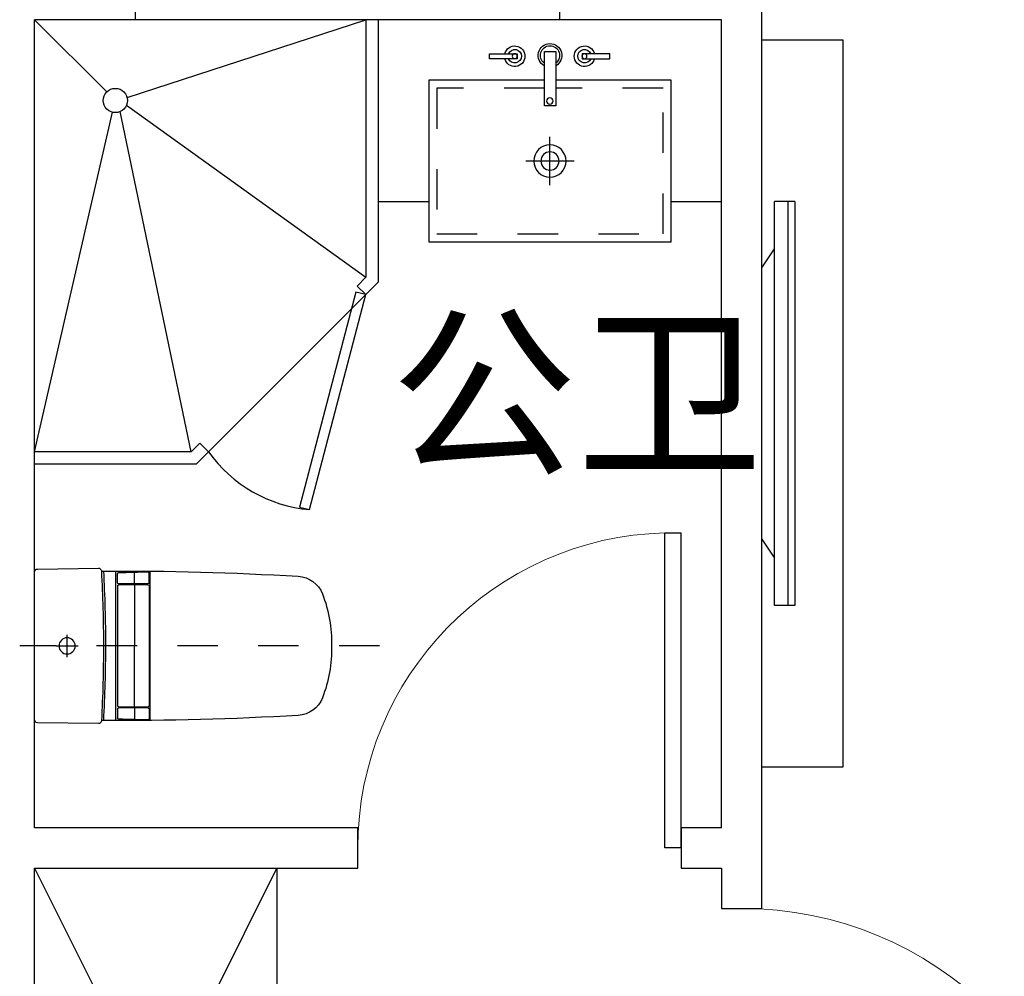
# Model space of a CAD drawing. Header units: millimetres. Extents: x 296296 to 297283, y 219875 to 220035.
# Tile 19 of 256: x 296574.48 to 296576.91, y 220017.33 to 220019.69. Entities that reach past the tile are written whole.
import ezdxf

# ---------------------------------------------------------------- set-up
doc = ezdxf.new("R2010")
doc.units = ezdxf.units.MM
doc.linetypes.add('185洋房-中间套-1F南入（报建版）-旧规$0$DASH', pattern=[0.35, 0.25, -0.1])
doc.linetypes.add('185洋房-中间套-1F南入（报建版）-旧规$0$洋房户型$0$DASH', pattern=[0.35, 0.25, -0.1])
doc.styles.get("Standard").update_dxf_attribs({"font": 'arial.ttf'})

# ---------------------------------------------------------------- blocks, each defined once
blk = doc.blocks.new('eqrujhe5tjyrk6ryakyrkjyrautu')
at = {"color": 253}
blk.add_text('公卫', height=337.59, dxfattribs=at).set_placement((833256, 432366.1))
blk = doc.blocks.new('*U1296')
at = {"color": 253}
for p, q in [((600, 150), (-600, 150)), ((-600, 150), (-600, -450)), ((-600, 150), (600, -450)), ((600, 150), (-600, -450)), ((600, -450), (600, 150)), ((-600, -450), (600, -450))]:
    blk.add_line(p, q, dxfattribs=at)
blk = doc.blocks.new('*U1303')
at = {"color": 253}
for p, q in [((850, 0), (0, 0)), ((0, -1100), (0, 0)), ((0, 0), (178.8, -178.8)), ((229, -192.5), (820, 0)), ((820, 0), (820, -637.6)), ((850, 0), (850, -650)), ((227.5, -212), (820, -637.6)), ((0, -1070), (192.5, -229)), ((387.6, -1070), (212, -227.5)), ((850, -650), (400, -1100)), ((820, -637.6), (798.2, -659.3)), ((798.2, -659.3), (819.5, -680.5)), ((387.6, -1070), (0, -1070)), ((409.3, -1048.2), (387.6, -1070)), ((409.3, -1048.2), (430.5, -1069.5)), ((400, -1100), (0, -1100))]:
    blk.add_line(p, q, dxfattribs=at)
blk.add_lwpolyline([(680.4, -1212.7), (819.5, -680.5), (794.9, -674.1), (655.9, -1206.3)], close=True, dxfattribs=at)
blk.add_circle((200, -200), 30, dxfattribs=at)
blk.add_arc((711, -869.7), 344.4, 215.4598, 264.8972, dxfattribs=at)
blk = doc.blocks.new('*U1305')
at = {"color": 253}
for p, q in [((424.5, -409.9), (424.5, -289.9)), ((364.5, -349.9), (484.5, -349.9))]:
    blk.add_line(p, q, dxfattribs=at)
for points in [[(124.5, -450), (0, -450), (0, 0), (850, 0), (850, -450), (724.5, -450)], [(438, -149.9), (724.5, -149.9), (724.5, -549.9), (124.5, -549.9), (124.5, -149.9), (410.1, -149.9)]]:
    blk.add_lwpolyline(points, dxfattribs=at)
for points in [[(276.2, -84.4), (345.1, -84.4), (345.1, -96.7), (276.2, -96.7)], [(438, -213.3), (438, -78.4), (410.1, -78.4), (410.1, -213.3)], [(574.4, -84.4), (505.4, -84.4), (505.4, -96.7), (574.4, -96.7)]]:
    blk.add_lwpolyline(points, close=True, dxfattribs=at)
at = {"color": 253, "linetype": '185洋房-中间套-1F南入（报建版）-旧规$0$洋房户型$0$DASH', "ltscale": 0.2}
blk.add_lwpolyline([(438, -169.9), (704.5, -169.9), (704.5, -529.9), (144.5, -529.9), (144.5, -169.9), (410.1, -169.9)], dxfattribs=at)
at = {"color": 253}
for centre, radius in [((339, -90.5), 6.17), ((511.6, -90.5), 6.17), ((424.6, -201.3), 7.98), ((424.5, -349.9), 40), ((424.5, -349.9), 22.5)]:
    blk.add_circle(centre, radius, dxfattribs=at)
for centre, radius, start, end in [((339, -90.5), 25.4, 194.0486, 165.9514), ((424.3, -88.5), 29.3, 297.9804, 241.0365), ((424.3, -88.5), 23.8, 305.279, 233.4071), ((511.6, -90.5), 25.4, 14.0486, 345.9514), ((339, -90.5), 16.6, 201.7986, 158.2014), ((511.6, -90.5), 16.6, 21.7986, 338.2014)]:
    blk.add_arc(centre, radius, start, end, dxfattribs=at)
blk = doc.blocks.new('185洋房-中间套-1F南入（报建版）-旧规$0$洋房户型$0$13c')
at = {"color": 253, "linetype": '185洋房-中间套-1F南入（报建版）-旧规$0$洋房户型$0$DASH'}
for p, q in [((89521.2, 114521), (89521.2, 115411.4)), ((89548.8, 115294.1), (89493.5, 115294.1)), ((89548.8, 115294.1), (89493.5, 115294.1))]:
    blk.add_line(p, q, dxfattribs=at)
at = {"color": 253}
for p, q in [((89521.2, 115321.8), (89521.2, 115266.5)), ((89706, 115173.6), (89335.9, 115173.6)), ((89364.8, 115169), (89342.8, 115169)), ((89367.8, 115094.3), (89367.8, 115166)), ((89369.9, 115094.3), (89369.9, 115166)), ((89372.9, 115169), (89669.5, 115169)), ((89672.5, 115094.3), (89672.5, 115166)), ((89674.6, 115094.3), (89674.6, 115166)), ((89677.6, 115169), (89699.6, 115169)), ((89366.1, 115126.9), (89339.8, 115126.9)), ((89372.1, 115126.9), (89521.4, 115126.9)), ((89670.3, 115126.9), (89521, 115126.9)), ((89676.3, 115126.9), (89702.6, 115126.9)), ((89364.8, 115091.3), (89340.9, 115091.3)), ((89701.5, 115088.8), (89340.9, 115088.8)), ((89372.9, 115091.3), (89669.5, 115091.3)), ((89677.6, 115091.3), (89701.5, 115091.3)), ((89521.2, 114639.6), (89521.2, 114639.6))]:
    blk.add_line(p, q, dxfattribs=at)
at = {"color": 253, "elevation": 0}
blk.add_lwpolyline([(89338.1, 115374.6, 0.40958), (89331.1, 115367.7), (89328.7, 115216.4, 0.340858), (89333.9, 115209.5, -0.338866), (89336.1, 115206.6, 0.016661), (89349, 114721.8, 0.297651), (89392.4, 114662.3, 0.100336), (89521.2, 114639.6, 0.100336), (89650, 114662.3, 0.297651), (89693.3, 114721.8, 0.016103), (89705.8, 115206.4, -0.353394), (89708.2, 115209.4, 0.356819), (89713.7, 115216.4), (89711.3, 115367.7, 0.409594), (89704.3, 115374.6)], format="xyb", close=True, dxfattribs=at)
at = {"color": 253}
blk.add_circle((89521.2, 115294.1), 20, dxfattribs=at)
for centre, radius, start, end in [((89518.9, 118504.5), 3305.4, 266.8293, 270.0402), ((89518.9, 118509.5), 3305.4, 266.8298, 270.0402), ((89523.6, 118512.5), 3308.4, 269.9584, 273.157), ((89523.6, 118507.6), 3308.4, 269.9584, 273.1576), ((94520.5, 114992.6), 5183.6, 178.082, 178.9026), ((89342.8, 115166), 3, 90, 178.082), ((89364.8, 115166), 3, 0, 90), ((89372.9, 115166), 3, 90, 180), ((89669.5, 115166), 3, 359.9972, 89.9972), ((89677.6, 115166), 3, 89.9972, 179.9972), ((89699.6, 115166), 3, 1.9152, 89.9972), ((84521.9, 114992.9), 5183.6, 1.0947, 1.9152), ((89340.9, 115094.3), 3, 178.8757, 270), ((89340.9, 115091.8), 3, 178.9026, 269.9983), ((89364.8, 115094.3), 3, 270, 0), ((89372.9, 115094.3), 3, 180, 270), ((89669.5, 115094.3), 3, 269.9972, 359.9972), ((89677.6, 115094.3), 3, 179.9972, 269.9972), ((89701.5, 115094.3), 3, 269.9972, 1.1215), ((89701.5, 115091.8), 3, 269.9989, 1.0947)]:
    blk.add_arc(centre, radius, start, end, dxfattribs=at)
blk = doc.blocks.new('*U1310')
at = {"color": 253}
for p, q in [((81.7, 1227.3), (31.1, 1227.3)), ((31.1, 1110), (31.1, 1227.3)), ((64.7, 1227.3), (64.7, 227.3)), ((81.7, 1227.3), (81.7, 227.3)), ((0, 1063.1), (31.1, 1110)), ((31.1, 344.6), (31.1, 1110)), ((0, 391.5), (0, 1063.1)), ((0, 391.5), (31.1, 344.6)), ((31.1, 227.3), (31.1, 344.6)), ((81.7, 227.3), (31.1, 227.3))]:
    blk.add_line(p, q, dxfattribs=at)
blk.add_lwpolyline([(200, -172.7), (0, -172.7), (0, 1627.3), (200, 1627.3)], close=True, dxfattribs=at)
blk = doc.blocks.new('185洋房-中间套-1F南入（报建版）-旧规$0$洋房户型$0$$DorLib2D$00000001')
at = {"color": 253}
for p, q in [((0.45, 0.975), (0.5, 0.975)), ((0.45, 0), (0.45, 0.975)), ((0.5, 0), (0.5, 0.975)), ((0.5, 0), (0.45, 0))]:
    blk.add_line(p, q, dxfattribs=at)
at = {"color": 253, "lineweight": 13}
blk.add_arc((0.475, 0), 0.975, 91.4693, 180, dxfattribs=at)
blk = doc.blocks.new('185洋房-中间套-1F南入（报建版）-旧规')
at = {"color": 253, "linetype": 'Continuous'}
for p, q in [((25450, 11900), (25450, 12500)), ((26500, 11900), (26500, 12500)), ((27000, 9800), (27000, 12000)), ((25450, 11900), (25200, 11900)), ((25200, 11850), (25200, 11900)), ((26900, 11900), (26500, 11900)), ((26900, 9900), (26900, 11900)), ((25200, 9900), (25200, 11850)), ((26000, 9900), (25200, 9900)), ((26000, 9800), (26000, 9900)), ((26900, 9900), (26800, 9900)), ((26800, 9900), (26800, 9800)), ((25200, 9800), (26000, 9800)), ((25200, 7700), (25200, 9800)), ((26800, 9800), (26900, 9800))]:
    blk.add_line(p, q, dxfattribs=at)
at = {"color": 253, "linetype": '185洋房-中间套-1F南入（报建版）-旧规$0$DASH'}
for p, q in [((26900, 9800), (26900, 9700)), ((27000, 9700), (27000, 9800)), ((26900, 9700), (27000, 9700))]:
    blk.add_line(p, q, dxfattribs=at)
at = {"color": 253, "extrusion": (0, 0, -1), "xscale": -1, "zscale": -1, "rotation": 359.9999983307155}
blk.add_blockref('*U1303', (-25200, 11900), dxfattribs=at)
at = {"color": 253, "extrusion": (0, 0, -1), "zscale": -1}
blk.add_blockref('*U1305', (-26900, 11900), dxfattribs=at)
at = {"color": 253}
blk.add_blockref('*U1310', (27000, 10222.7), dxfattribs=at)
at = {"color": 253, "zscale": 100}
for p, xscale, yscale, rotation in [((26400, 9850), -800, -800, 179.9999999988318), ((26950, 9250), -900, -900, 90)]:
    blk.add_blockref('185洋房-中间套-1F南入（报建版）-旧规$0$洋房户型$0$$DorLib2D$00000001', p, dxfattribs=dict(at, xscale=xscale, yscale=yscale, rotation=rotation))
at = {"color": 253, "xscale": -1}
for name, p, rotation in [('185洋房-中间套-1F南入（报建版）-旧规$0$洋房户型$0$13c', (140574.6, 99871.2), 90.00000166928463), ('*U1296', (25350, 9200), 90)]:
    blk.add_blockref(name, p, dxfattribs=dict(at, rotation=rotation))

msp = doc.modelspace()

# ---------------------------------------------------------------- block references
at = {"xscale": 0.001, "yscale": 0.001, "zscale": 0.001}
msp.add_blockref('eqrujhe5tjyrk6ryakyrkjyrautu', (295742.1393, 219586.235), dxfattribs=at)

# ---------------------------------------------------------------- next in the draw order: block references
msp.add_blockref('185洋房-中间套-1F南入（报建版）-旧规', (296549.3141, 220007.7935), dxfattribs=at)

doc.saveas('drawing.dxf')
